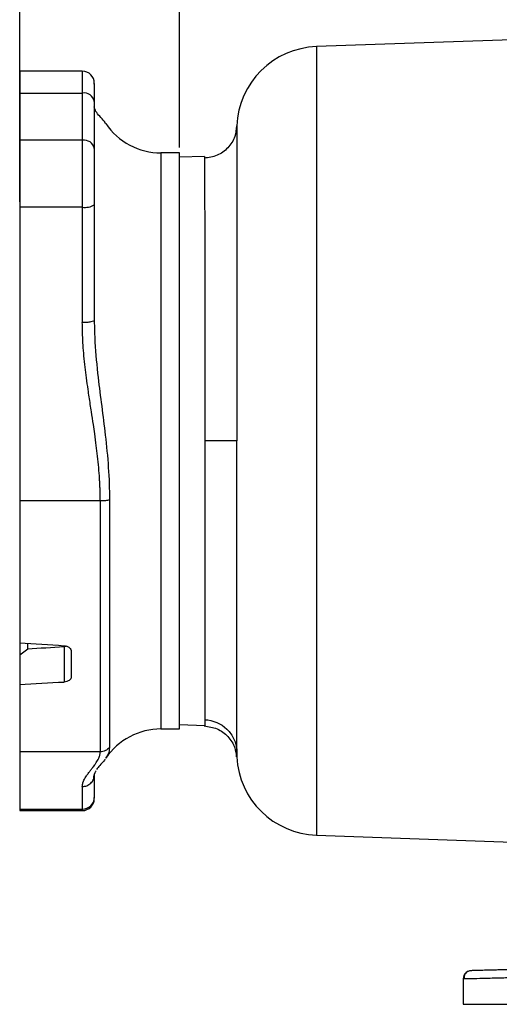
# Model space of a CAD drawing. Header units: inches. Extents: x 0.3 to 34.1, y 0.2 to 21.7.
# Tile 15 of 26: x 14.4 to 18.9, y 5.1 to 14.3. Entities that reach past the tile are written whole.
import ezdxf

# ---------------------------------------------------------------- set-up
doc = ezdxf.new("R2010")
doc.units = ezdxf.units.IN
doc.header["$MEASUREMENT"] = 0
doc.layers.add('SLD-0', color=7, linetype='Continuous', lineweight=25)
doc.styles.add('SLDTEXTSTYLE0', font='TXT', dxfattribs={"width": 0.75})
doc.dimstyles.new('SLDDIMSTYLE0', dxfattribs={"dimtxt": 0.125, "dimasz": 0.13, "dimexe": 0, "dimexo": 0.0625, "dimgap": 0.03125, "dimtad": 0, "dimtih": 1, "dimtoh": 1, "dimlfac": 0.8, "dimrnd": 1e-09, "dimzin": 12, "dimdsep": 46, "dimtxsty": 'SLDTEXTSTYLE0', "dimsah": 1, "dimcen": 0.09, "dimadec": 0, "dimazin": 3, "dimtfac": 1, "dimtofl": 0, "dimtmove": 0, "dimatfit": 3, "dimfxl": 1, "dimfrac": 2, "dimtolj": 1, "dimtzin": 12, "dimarcsym": 0})

# ---------------------------------------------------------------- blocks, each defined once
blk = doc.blocks.new('_D_6')
at = {"layer": 'SLD-0'}
for p, q in [((17.8074, 15.695), (17.7693, 15.695)), ((17.7693, 15.695), (17.7693, 15.4966)), ((18.3153, 15.695), (18.3534, 15.695)), ((18.3534, 15.695), (18.3534, 15.4966)), ((14.3697, 12.6055), (14.3697, 15.64)), ((14.3697, 15.515), (17.6596, 15.515)), ((21.5797, 15.515), (18.4631, 15.515)), ((17.7693, 15.4966), (17.8074, 15.4966)), ((18.3534, 15.4966), (18.3153, 15.4966))]:
    blk.add_line(p, q, dxfattribs=at)
for points in [[(14.3697, 15.515), (14.4997, 15.495), (14.4997, 15.535)], [(21.5797, 15.515), (21.4497, 15.535), (21.4497, 15.495)]]:
    blk.add_solid(points, dxfattribs=at)
at = {"layer": 'SLD-0', "char_height": 0.125, "attachment_point": 1, "style": 'SLDTEXTSTYLE0'}
for s, insert in [('146.51', (17.8074, 15.6577)), ('5.77', (17.8997, 15.4707))]:
    blk.add_mtext(s, dxfattribs=dict(at, insert=insert))
blk = doc.blocks.new('_D_7')
at = {"layer": 'SLD-0'}
for p, q in [((15.8697, 13.1145), (15.8697, 14.9561)), ((18.7192, 15.0112), (18.6811, 15.0112)), ((18.6811, 15.0112), (18.6811, 14.8127)), ((19.2272, 15.0112), (19.2652, 15.0112)), ((19.2652, 15.0112), (19.2652, 14.8127)), ((15.8697, 14.8311), (18.5715, 14.8311)), ((18.6811, 14.8127), (18.7192, 14.8127)), ((19.2652, 14.8127), (19.2272, 14.8127)), ((21.5797, 14.8311), (19.3749, 14.8311))]:
    blk.add_line(p, q, dxfattribs=at)
for points in [[(15.8697, 14.8311), (15.9997, 14.8111), (15.9997, 14.8511)], [(21.5797, 14.8311), (21.4497, 14.8511), (21.4497, 14.8111)]]:
    blk.add_solid(points, dxfattribs=at)
at = {"layer": 'SLD-0', "char_height": 0.125, "attachment_point": 1, "style": 'SLDTEXTSTYLE0'}
for s, insert in [('116.03', (18.7192, 14.9739)), ('4.57', (18.8115, 14.7868))]:
    blk.add_mtext(s, dxfattribs=dict(at, insert=insert))

msp = doc.modelspace()

# ---------------------------------------------------------------- linework, layer by layer
at = {"color": 7, "linetype": 'Continuous', "lineweight": 25}
for p, q in [((21.5797, 14.2145), (17.1527, 14.0599)), ((14.9572, 13.8296), (14.3697, 13.8296)), ((14.3697, 13.8296), (14.3697, 13.6252)), ((15.0697, 13.7071), (15.0697, 13.7171)), ((14.3697, 13.6252), (14.3697, 13.1838)), ((14.3697, 13.6252), (14.9572, 13.6252)), ((14.9572, 13.6252), (14.9572, 13.1838)), ((15.0697, 13.5455), (15.0697, 13.1041)), ((14.9572, 13.1838), (14.3697, 13.1838)), ((14.3697, 13.1838), (14.3697, 12.5555)), ((14.9572, 13.1838), (14.9572, 12.5555)), ((15.8697, 13.0645), (15.6947, 13.0645)), ((15.8697, 7.6645), (15.8697, 13.0645)), ((16.1046, 13.0317), (15.8697, 13.0235)), ((14.9572, 12.5555), (14.3697, 12.5555)), ((14.3697, 12.5555), (14.3697, 9.8018)), ((14.9572, 12.5555), (14.9572, 11.4731)), ((15.0697, 12.5768), (15.0697, 11.4945)), ((14.3697, 9.8018), (14.3697, 8.473)), ((15.1254, 9.8018), (14.3697, 9.8018)), ((15.1254, 9.8018), (15.1254, 7.451)), ((15.2122, 9.8096), (15.2122, 7.4913)), ((14.3697, 8.473), (14.3697, 8.358)), ((14.3697, 8.3597), (14.4447, 8.4171)), ((14.4447, 8.4171), (14.4447, 8.4679)), ((14.7856, 8.4361), (14.7856, 8.1047)), ((14.3697, 8.3597), (14.3697, 8.0811)), ((14.8541, 8.3885), (14.8541, 8.1539)), ((14.3697, 8.0811), (14.3697, 7.451)), ((15.6947, 7.6645), (15.8697, 7.6645)), ((15.8697, 7.7056), (16.1047, 7.6974)), ((15.1254, 7.451), (14.3697, 7.451)), ((14.3697, 7.451), (14.3697, 6.9125)), ((15.1775, 7.3938), (15.1761, 7.3916)), ((15.0654, 7.2133), (15.0697, 7.2346)), ((15.0697, 7.2346), (15.0697, 7.0229)), ((14.9572, 7.1242), (14.9572, 6.9125)), ((15.0697, 7.0229), (15.0697, 7.0163)), ((14.3697, 6.9125), (14.3697, 6.8995)), ((14.3697, 6.9125), (14.9572, 6.9125)), ((14.3697, 6.8995), (14.9572, 6.8995)), ((17.1527, 6.6691), (19.3975, 6.5907)), ((18.5297, 5.324), (18.5413, 5.3243)), ((18.5297, 5.324), (18.5297, 5.0838))]:
    msp.add_line(p, q, dxfattribs=at)
at = {"color": 8, "linetype": 'Continuous', "lineweight": 25}
for p, q in [((17.1527, 14.0599), (17.1527, 6.6691)), ((14.9572, 13.8296), (14.9572, 13.6252)), ((15.6947, 13.0645), (15.6947, 7.6645)), ((14.9572, 6.9125), (14.9572, 6.8995))]:
    msp.add_line(p, q, dxfattribs=at)
at = {"color": 7, "linetype": 'Continuous', "lineweight": 25}
for centre, radius, start, end in [((17.1797, 13.2854), 0.775, 92, 177.53533), ((14.9572, 13.7171), 0.1125, 360, 90), ((14.9713, 13.5257), 0.1004, 11.37584, 98.02747), ((15.6947, 13.6895), 0.625, 214.1417, 270), ((14.9713, 13.0843), 0.1004, 11.37584, 98.02747), ((14.9843, 12.7199), 0.1666, 260.63301, 300.8328), ((15.6947, 7.0395), 0.625, 90, 145.85724), ((17.1797, 7.4437), 0.775, 182.99736, 268), ((14.9583, 7.024), 0.1115, 269.46697, 359.45686), ((14.9572, 7.012), 0.1125, 270, 0)]:
    msp.add_arc(centre, radius, start, end, dxfattribs=at)
for major_axis, start_param, end_param in [((33.9327, -2.1099), 4.622859, 4.635162), ((28.5892, 1.7776), 4.600329, 4.612316), ((33.9327, 2.1099), 4.615205, 4.627508)]:
    msp.add_ellipse((17.533, 10.3645), major_axis=major_axis, ratio=0.061549, start_param=start_param, end_param=end_param, dxfattribs=at)
for points, knots in [([(15.0697, 13.713), (15.0697, 13.7143), (15.0697, 13.7178), (15.0697, 13.7082), (15.0697, 13.6878), (15.0697, 13.6414), (15.0697, 13.5769), (15.0697, 13.5455)], [0, 0, 0, 0, 0.091843, 0.237055, 0.358596, 0.688462, 1, 1, 1, 1]), ([(15.1761, 13.3375), (15.1722, 13.3442), (15.1572, 13.3697), (15.12, 13.4076), (15.0802, 13.4529), (15.0732, 13.4808), (15.0697, 13.4945)], [0, 0, 0, 0, 0.107268, 0.409508, 0.709099, 1, 1, 1, 1]), ([(16.404, 13.3174), (16.4005, 13.283), (16.393, 13.2075), (16.3269, 13.107), (16.2244, 13.0319), (16.142, 13.0203), (16.1007, 13.0144)], [0, 0, 0, 0, 0.217309, 0.477628, 0.738387, 1, 1, 1, 1]), ([(16.4054, 13.3171), (16.4054, 13.3174), (16.4054, 13.3183), (16.4054, 13.3188), (16.4055, 13.3192), (16.4055, 13.3184), (16.4055, 13.3165), (16.4056, 13.3137), (16.4056, 13.3098), (16.4057, 13.2989), (16.4058, 13.27), (16.4059, 13.2037), (16.4059, 13.1063), (16.4059, 12.9817), (16.4058, 12.8645), (16.4058, 12.7718), (16.4057, 12.7079), (16.4057, 12.6284), (16.4056, 12.5336), (16.4056, 12.431), (16.4055, 12.3112), (16.4054, 12.1767), (16.4054, 12.0314), (16.4054, 11.9038), (16.4054, 11.8088), (16.4054, 11.7431), (16.4054, 11.702), (16.4054, 11.6673), (16.4054, 11.6222), (16.4054, 11.563), (16.4055, 11.4248), (16.4056, 11.2179), (16.4058, 10.9386), (16.4058, 10.6531), (16.4059, 10.4607), (16.4059, 10.3645)], [0, 0, 0, 0, 0.005709, 0.01671, 0.028154, 0.0396, 0.05105, 0.062502, 0.073958, 0.085415, 0.139444, 0.200883, 0.262354, 0.323839, 0.385317, 0.405812, 0.426304, 0.452741, 0.485627, 0.51644, 0.545183, 0.588813, 0.626623, 0.658621, 0.684813, 0.696217, 0.706029, 0.714251, 0.720881, 0.738103, 0.755959, 0.816871, 0.877861, 0.93891, 1, 1, 1, 1]), ([(15.0697, 13.1041), (15.0697, 13.1003), (15.0697, 13.0926), (15.0697, 13.0808), (15.0697, 13.0686), (15.0697, 13.0561), (15.0697, 13.045), (15.0697, 13.0298), (15.0697, 13.0075), (15.0697, 12.9694), (15.0697, 12.9197), (15.0697, 12.8691), (15.0697, 12.8256), (15.0697, 12.7899), (15.0697, 12.7539), (15.0697, 12.7268), (15.0697, 12.7049), (15.0697, 12.6858), (15.0697, 12.6602), (15.0697, 12.6322), (15.0697, 12.6044), (15.0697, 12.586), (15.0697, 12.5768)], [0, 0, 0, 0, 0.028134, 0.056269, 0.084403, 0.112538, 0.140673, 0.158603, 0.210963, 0.282587, 0.391277, 0.499965, 0.563503, 0.626818, 0.69029, 0.753761, 0.768837, 0.804862, 0.853647, 0.902431, 0.951216, 1, 1, 1, 1]), ([(16.1046, 13.0317), (16.1046, 13.0317), (16.1046, 13.0146), (16.1046, 12.9465), (16.1046, 12.8957), (16.1046, 12.7621), (16.1046, 12.6794), (16.1047, 12.4855), (16.1047, 12.3742), (16.1047, 12.1273), (16.1047, 11.9917), (16.1047, 11.7014), (16.1047, 11.5467), (16.1047, 11.2241), (16.1047, 11.0562), (16.1047, 10.7137), (16.1047, 10.5391), (16.1047, 10.3645)], [0, 0, 0, 0, 0.125, 0.125, 0.25, 0.25, 0.375, 0.375, 0.5, 0.5, 0.625, 0.625, 0.75, 0.75, 0.875, 0.875, 1, 1, 1, 1]), ([(15.0697, 11.4945), (15.0697, 11.4917), (15.0668, 11.4889), (15.0555, 11.4837), (15.0472, 11.4814), (15.0264, 11.4774), (15.0139, 11.4758), (14.9867, 11.4737), (14.972, 11.4731), (14.9572, 11.4731)], [0, 0, 0, 0, 0.25, 0.25, 0.5, 0.5, 0.75, 0.75, 1, 1, 1, 1]), ([(15.1254, 9.8018), (15.1253, 9.8131), (15.1253, 9.8358), (15.1247, 9.8701), (15.1237, 9.9049), (15.1224, 9.9401), (15.1207, 9.9757), (15.1174, 10.0337), (15.1113, 10.1156), (15.1011, 10.2187), (15.0885, 10.3239), (15.0751, 10.4228), (15.0594, 10.5284), (15.0418, 10.6439), (15.0249, 10.7533), (15.0093, 10.8592), (14.9964, 10.9518), (14.9833, 11.0573), (14.9725, 11.1599), (14.9649, 11.2538), (14.9603, 11.3349), (14.9577, 11.4048), (14.9574, 11.4506), (14.9572, 11.4731)], [0, 0, 0, 0, 0.020147, 0.04056, 0.06124, 0.082191, 0.103413, 0.124908, 0.185857, 0.249939, 0.309591, 0.375003, 0.427884, 0.500067, 0.583472, 0.625179, 0.691092, 0.750289, 0.814813, 0.875198, 0.918199, 0.959793, 1, 1, 1, 1]), ([(15.0697, 11.4945), (15.0697, 11.4264), (15.072, 11.358), (15.0823, 11.1795), (15.093, 11.0689), (15.126, 10.7796), (15.1516, 10.6002), (15.1958, 10.2176), (15.2122, 10.0133), (15.2122, 9.8096)], [0, 0, 0, 0, 0.434484, 0.434484, 1.129658, 1.129658, 2.241936, 2.241936, 3.47587, 3.47587, 3.47587, 3.47587]), ([(16.1047, 10.3645), (16.1047, 10.212), (16.1047, 10.0594), (16.1047, 9.7588), (16.1047, 9.6107), (16.1047, 9.3234), (16.1047, 9.1842), (16.1047, 8.9186), (16.1047, 8.7923), (16.1047, 8.5562), (16.1047, 8.4465), (16.1047, 8.247), (16.1047, 8.1572), (16.1047, 8), (16.1047, 7.9326), (16.1047, 7.8224), (16.1047, 7.7795), (16.1047, 7.7495)], [0, 0, 0, 0, 0.125, 0.125, 0.25, 0.25, 0.375, 0.375, 0.5, 0.5, 0.625, 0.625, 0.75, 0.75, 0.875, 0.875, 1, 1, 1, 1]), ([(16.4059, 7.4598), (16.406, 7.4621), (16.406, 7.4668), (16.406, 7.4743), (16.4061, 7.4824), (16.4061, 7.491), (16.4061, 7.5003), (16.4062, 7.5101), (16.4062, 7.528), (16.4062, 7.5569), (16.4062, 7.5973), (16.4061, 7.6437), (16.406, 7.6981), (16.4059, 7.764), (16.4058, 7.8542), (16.4057, 7.9706), (16.4057, 8.0973), (16.4058, 8.198), (16.4059, 8.2559), (16.406, 8.3456), (16.406, 8.4828), (16.4059, 8.6489), (16.4058, 8.7935), (16.4057, 8.9445), (16.4055, 9.1377), (16.4056, 9.3012), (16.4058, 9.3965), (16.4059, 9.4367), (16.4059, 9.5071), (16.406, 9.6022), (16.406, 9.7213), (16.406, 9.8253), (16.4059, 9.9191), (16.4059, 9.9869), (16.4059, 10.0488), (16.4059, 10.105), (16.4059, 10.1639), (16.4059, 10.226), (16.4059, 10.2935), (16.4059, 10.3403), (16.4059, 10.3645)], [0, 0, 0, 0, 0.008476, 0.017102, 0.025875, 0.034792, 0.043851, 0.053047, 0.062379, 0.091696, 0.124038, 0.14968, 0.182159, 0.220994, 0.256089, 0.314839, 0.375648, 0.406487, 0.4257, 0.437072, 0.499661, 0.561213, 0.590061, 0.627342, 0.690859, 0.74965, 0.757378, 0.765418, 0.780995, 0.811903, 0.83836, 0.871442, 0.890183, 0.908501, 0.921949, 0.936148, 0.950185, 0.965501, 0.982098, 1, 1, 1, 1]), ([(14.7856, 8.445), (14.795, 8.4444), (14.8039, 8.4425), (14.8165, 8.4377), (14.8204, 8.4359), (14.8278, 8.4317), (14.8313, 8.4293), (14.8469, 8.4163), (14.8541, 8.4025), (14.8541, 8.3885)], [0, 0, 0, 0, 0.25, 0.25, 0.375, 0.375, 0.5, 0.5, 1, 1, 1, 1]), ([(14.8084, 8.4405), (14.8041, 8.4391), (14.7969, 8.4369), (14.7889, 8.4363), (14.7856, 8.4361)], [0, 0, 0, 0, 0.5894775, 1, 1, 1, 1]), ([(14.8541, 8.1539), (14.8541, 8.1477), (14.8524, 8.1416), (14.8473, 8.133), (14.8453, 8.1303), (14.8404, 8.1251), (14.8376, 8.1226), (14.8219, 8.1114), (14.8043, 8.1057), (14.7856, 8.1047)], [0, 0, 0, 0, 0.25, 0.25, 0.375, 0.375, 0.5, 0.5, 1, 1, 1, 1]), ([(16.1007, 7.6925), (16.142, 7.6866), (16.2246, 7.6748), (16.3268, 7.5989), (16.3906, 7.5029), (16.398, 7.4327), (16.4011, 7.4038)], [0, 0, 0, 0, 0.270372, 0.540512, 0.811075, 1, 1, 1, 1]), ([(16.1048, 7.751), (16.1822, 7.7483), (16.2583, 7.7161), (16.3408, 7.6363), (16.3741, 7.5886), (16.3931, 7.5345), (16.4022, 7.4976), (16.4049, 7.4788), (16.4059, 7.4598)], [0, 0, 0, 0, 0.5, 0.5, 0.75, 0.875, 0.875, 1, 1, 1, 1]), ([(15.2122, 7.4913), (15.2017, 7.4787), (15.1883, 7.4685), (15.1584, 7.4547), (15.1419, 7.451), (15.1254, 7.451)], [0, 0, 0, 0, 0.5, 0.5, 1, 1, 1, 1]), ([(14.9572, 7.1242), (14.9573, 7.1264), (14.9574, 7.1308), (14.958, 7.1374), (14.959, 7.1442), (14.9605, 7.1511), (14.9623, 7.1581), (14.9659, 7.1694), (14.9725, 7.1854), (14.9833, 7.2055), (14.9964, 7.2261), (15.01, 7.2453), (15.0258, 7.266), (15.0426, 7.2874), (15.0594, 7.3089), (15.075, 7.3296), (15.0885, 7.3489), (15.1011, 7.3695), (15.1113, 7.3896), (15.1183, 7.408), (15.1226, 7.4239), (15.1249, 7.4376), (15.1252, 7.4466), (15.1254, 7.451)], [0, 0, 0, 0, 0.019928, 0.040201, 0.060823, 0.081796, 0.103122, 0.124804, 0.185173, 0.249713, 0.308895, 0.374822, 0.42603, 0.499934, 0.572106, 0.624999, 0.690396, 0.750063, 0.814129, 0.875093, 0.917804, 0.959434, 1, 1, 1, 1]), ([(16.4059, 7.4103), (16.4059, 7.417), (16.4059, 7.4269), (16.4059, 7.4521), (16.4059, 7.4602)], [0, 0, 0, 0, 0.680449, 1, 1, 1, 1]), ([(16.4059, 7.4598), (16.4059, 7.4441), (16.4059, 7.4136), (16.4059, 7.399), (16.4059, 7.4027), (16.4059, 7.403)], [0, 0, 0, 0, 0.487714, 0.947638, 1, 1, 1, 1]), ([(15.1694, 7.3806), (15.1679, 7.3781), (15.1551, 7.3564), (15.1211, 7.3243), (15.1, 7.2961), (15.0906, 7.2835)], [0, 0, 0, 0, 0.0667895, 0.5816334, 1, 1, 1, 1]), ([(15.0675, 7.2131), (15.0692, 7.232), (15.0709, 7.2514), (15.0859, 7.2711), (15.0862, 7.2715)], [0, 0, 0, 0, 0.978999, 1, 1, 1, 1]), ([(18.6028, 5.3989), (18.5931, 5.3987), (18.5835, 5.3965), (18.5658, 5.3888), (18.5577, 5.3832), (18.5443, 5.3694), (18.5389, 5.3612), (18.5316, 5.3433), (18.5297, 5.3336), (18.5297, 5.324)], [0, 0, 0, 0, 0.25, 0.25, 0.5, 0.5, 0.75, 0.75, 1, 1, 1, 1]), ([(18.5758, 5.3931), (18.5632, 5.3851), (18.5379, 5.369), (18.537, 5.3391), (18.5365, 5.3241)], [0, 0, 0, 0, 0.499526, 1, 1, 1, 1]), ([(20.0124, 5.4359), (20.0044, 5.4356), (19.9864, 5.4352), (19.9564, 5.4344), (19.9206, 5.4334), (19.8696, 5.4321), (19.8123, 5.4306), (19.7464, 5.4289), (19.6945, 5.4275), (19.6499, 5.4264), (19.5835, 5.4246), (19.4842, 5.422), (19.3561, 5.4187), (19.2326, 5.4154), (19.1329, 5.4128), (19.0601, 5.4109), (19.0082, 5.4096), (18.9612, 5.4083), (18.9184, 5.4072), (18.8743, 5.4061), (18.8196, 5.4046), (18.757, 5.403), (18.6994, 5.4015), (18.6625, 5.4005), (18.6396, 5.3999), (18.627, 5.3996), (18.6161, 5.3993), (18.6093, 5.3991), (18.6051, 5.399), (18.6031, 5.3989), (18.6029, 5.3989), (18.6028, 5.3989)], [0, 0, 0, 0, 0.010703, 0.0239884, 0.0399107, 0.0585563, 0.0922455, 0.1170913, 0.1480404, 0.163485, 0.1789203, 0.2407177, 0.3049196, 0.3691079, 0.4345679, 0.4725966, 0.5000461, 0.5328292, 0.5655276, 0.5898699, 0.6309936, 0.695603, 0.7593592, 0.8211515, 0.8520174, 0.8829486, 0.9052469, 0.9414701, 0.9618148, 0.9813495, 1, 1, 1, 1]), ([(18.5297, 5.0838), (18.5298, 5.0838), (18.5299, 5.0838), (18.5306, 5.0838), (18.5317, 5.0838), (18.5334, 5.0838), (18.5355, 5.0838), (18.538, 5.0838), (18.541, 5.0838), (18.5445, 5.0838), (18.5484, 5.0838), (18.5528, 5.0838), (18.565, 5.0838), (18.5903, 5.0838), (18.6388, 5.0838), (18.7002, 5.0838), (18.7743, 5.0838), (18.8601, 5.0838), (18.9571, 5.0838), (19.0643, 5.0838), (19.1807, 5.0838), (19.3054, 5.0838), (19.4371, 5.0838), (19.5747, 5.0838), (19.6854, 5.0838), (19.7657, 5.0838), (19.8142, 5.0838), (19.8629, 5.0838), (19.9119, 5.0838), (19.9611, 5.0838), (19.994, 5.0838), (20.0105, 5.0838)], [0, 0, 0, 0, 0.0113913, 0.0227675, 0.034132, 0.0454882, 0.0568395, 0.0681893, 0.079541, 0.090898, 0.1022636, 0.1136413, 0.1250345, 0.1875233, 0.2500236, 0.3125124, 0.3750127, 0.4375015, 0.5000018, 0.5624906, 0.6249909, 0.6874797, 0.74998, 0.8124688, 0.8749691, 0.8958409, 0.9166714, 0.9374817, 0.9582926, 0.9791251, 1, 1, 1, 1])]:
    msp.add_open_spline(points, degree=3, knots=knots, dxfattribs=at)
for points in [[(16.4059, 10.3645), (16.4017, 10.3645), (16.3336, 10.3645), (16.1819, 10.3645), (16.1047, 10.3645)], [(15.2122, 9.8096), (15.2017, 9.8072), (15.175, 9.8032), (15.1419, 9.8018), (15.1254, 9.8018)], [(16.1047, 7.7495), (16.1047, 7.7149), (16.1047, 7.6974), (16.1047, 7.6974)]]:
    msp.add_open_spline(points, degree=3, dxfattribs=at)
at = {"color": 8, "linetype": 'Continuous', "lineweight": 25}
for points, knots in [([(15.2122, 7.4913), (15.2101, 7.4702), (15.2065, 7.4352), (15.1858, 7.4056), (15.1775, 7.3938)], [0, 0, 0, 0, 0.599567, 1, 1, 1, 1]), ([(14.9572, 7.1242), (14.972, 7.1258), (15.0015, 7.1291), (15.0383, 7.1548), (15.0613, 7.1847), (15.0644, 7.2062), (15.0654, 7.2133)], [0, 0, 0, 0, 0.286073, 0.572145, 0.858218, 1, 1, 1, 1]), ([(18.5413, 5.3243), (18.5434, 5.3243), (18.5505, 5.3245), (18.6061, 5.3259), (18.7077, 5.3284), (18.8238, 5.3313), (18.9266, 5.3339), (19.0024, 5.3358), (19.1015, 5.3382), (19.2294, 5.3414), (19.349, 5.3444), (19.4353, 5.3465), (19.483, 5.3477), (19.5348, 5.349), (19.5905, 5.3504), (19.6841, 5.3528), (19.8238, 5.3562), (19.9458, 5.3593), (20.0105, 5.3609)], [0, 0, 0, 0, 0.0466426, 0.161272, 0.2785059, 0.3983456, 0.4457285, 0.4949267, 0.5459404, 0.6258406, 0.7098215, 0.731693, 0.7551545, 0.7802058, 0.8068471, 0.8350782, 0.9125784, 1, 1, 1, 1])]:
    msp.add_open_spline(points, degree=3, knots=knots, dxfattribs=at)

# ---------------------------------------------------------------- dimensions: what is measured, and where the dimension line sits
at = {"layer": 'SLD-0'}
for base, p1, picture, middle in [((21.5797, 15.515), (14.3697, 12.5555), '_D_6', (18.0614, 15.515)), ((21.5797, 14.8311), (15.8697, 13.0645), '_D_7', (18.9732, 14.8311))]:
    dim = msp.add_linear_dim(base=base, p1=p1, p2=(21.5797, 16.353), dimstyle='SLDDIMSTYLE0', dxfattribs=at)
    dim.commit()
    dim.dimension.update_dxf_attribs({"geometry": picture, "text_midpoint": middle, "dimtype": 160})

doc.saveas('drawing.dxf')
